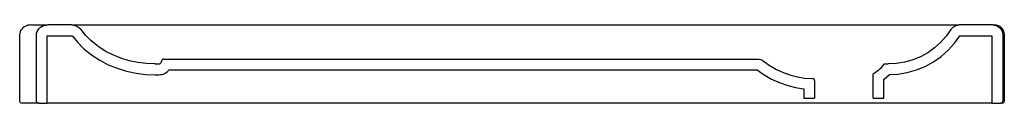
# Model space of a CAD drawing. Header units: millimetres. Extents: x -0.5 to 0.5, y 0 to 0.08.
import ezdxf

# ---------------------------------------------------------------- set-up
doc = ezdxf.new("R2010")
doc.units = ezdxf.units.MM
doc.layers.add('BLOCKS', color=3, linetype='Continuous')

msp = doc.modelspace()

# ---------------------------------------------------------------- linework, layer by layer
at = {"layer": 'BLOCKS', "linetype": 'Continuous'}
for p, q in [((-0.4921, 0.08), (-0.4749, 0.08)), ((-0.4507, 0.08), (-0.4749, 0.08)), ((-0.4507, 0.08), (-0.4428, 0.08)), ((-0.4507, 0.08), (-0.4474, 0.0795)), ((-0.4428, 0.08), (-0.4371, 0.08)), ((-0.4371, 0.08), (0.1969, 0.08)), ((0.1969, 0.08), (0.2035, 0.08)), ((0.2035, 0.08), (0.2393, 0.08)), ((0.2393, 0.08), (0.2439, 0.08)), ((0.2439, 0.08), (0.413, 0.08)), ((0.413, 0.08), (0.4579, 0.08)), ((0.4924, 0.08), (0.4579, 0.08)), ((0.4924, 0.08), (0.4941, 0.08)), ((-0.5041, 0.07), (-0.5041, 0.002)), ((-0.4869, 0.002), (-0.4869, 0.07)), ((0.5024, 0.07), (0.5024, 0.002)), ((0.5041, 0.002), (0.5041, 0.07)), ((-0.3565, 0.045), (0.253, 0.045)), ((-0.3656, 0.04), (-0.3615, 0.04)), ((0.3815, 0.04), (0.3852, 0.04)), ((0.3098, 0.023), (0.3098, 0.0051)), ((0.3697, 0.0051), (0.3697, 0.029)), ((-0.4845, 0), (-0.5016, 0)), ((0.2988, 0), (-0.4759, 0)), ((0.3807, 0), (0.2988, 0)), ((0.4914, 0), (0.3807, 0)), ((0.5021, 0), (0.5004, 0))]:
    msp.add_line(p, q, dxfattribs=at)
at = {"layer": 'BLOCKS'}
for p, q in [((-0.4845, 0), (-0.4759, 0)), ((0.2988, 0.0051), (0.3098, 0.0051)), ((0.3697, 0.0051), (0.3807, 0.0051)), ((0.4914, 0), (0.5004, 0))]:
    msp.add_line(p, q, dxfattribs=at)
at = {"layer": 'BLOCKS', "linetype": 'Continuous', "flags": 128}
for points in [[(-0.4921, 0.08), (-0.4935, 0.0799), (-0.4956, 0.0796), (-0.4976, 0.0789), (-0.4993, 0.078), (-0.5007, 0.077), (-0.5019, 0.0758), (-0.5028, 0.0745), (-0.5035, 0.073), (-0.5039, 0.0714), (-0.5041, 0.07)], [(-0.4869, 0.07), (-0.4867, 0.0717), (-0.4862, 0.0734), (-0.4853, 0.075), (-0.4841, 0.0764), (-0.4826, 0.0777), (-0.4809, 0.0787), (-0.479, 0.0794), (-0.477, 0.0798), (-0.4749, 0.08)], [(-0.4474, 0.0795), (-0.444, 0.0778), (-0.4416, 0.0755)], [(-0.3656, 0.04), (-0.3743, 0.0404), (-0.3831, 0.0414), (-0.3919, 0.0433), (-0.4006, 0.046), (-0.4087, 0.0493), (-0.4165, 0.0533), (-0.4242, 0.0583), (-0.4312, 0.0641), (-0.4367, 0.0695), (-0.4416, 0.0755)], [(0.4494, 0.0753), (0.4445, 0.0684), (0.4388, 0.0621), (0.4325, 0.0565), (0.4256, 0.0516), (0.4182, 0.0475), (0.4104, 0.0443), (0.4022, 0.0419), (0.3938, 0.0405), (0.3853, 0.04), (0.3852, 0.04)], [(0.4494, 0.0753), (0.4516, 0.0778), (0.4546, 0.0794), (0.4579, 0.08), (0.4579, 0.08)], [(0.4924, 0.08), (0.4935, 0.0799), (0.4968, 0.079), (0.4995, 0.077), (0.5015, 0.0743), (0.5024, 0.071), (0.5024, 0.07)], [(-0.4759, 0), (-0.4759, 0.0688), (-0.4758, 0.0688), (-0.4754, 0.0689), (-0.4745, 0.069), (-0.4509, 0.069), (-0.4504, 0.0688), (-0.4497, 0.0681), (-0.4449, 0.0622), (-0.4386, 0.0559), (-0.4306, 0.0494), (-0.4221, 0.0438), (-0.4133, 0.0393), (-0.4042, 0.0356), (-0.3947, 0.0327), (-0.3849, 0.0306), (-0.3752, 0.0294), (-0.3658, 0.029), (-0.3615, 0.029)], [(0.3807, 0.0051), (0.3807, 0.0242), (0.381, 0.0244), (0.3866, 0.0291), (0.3951, 0.0296), (0.4047, 0.0312), (0.414, 0.0339), (0.423, 0.0376), (0.4315, 0.0423), (0.4394, 0.0478), (0.4466, 0.0543), (0.4531, 0.0615), (0.4584, 0.069), (0.4914, 0.069), (0.4914, 0)], [(0.253, 0.045), (0.2546, 0.0447), (0.2561, 0.0439)], [(0.2561, 0.0439), (0.2632, 0.0388), (0.2708, 0.0344), (0.2787, 0.0308), (0.2855, 0.0285), (0.2924, 0.0268), (0.2996, 0.0256), (0.3069, 0.025), (0.3078, 0.025)], [(-0.351, 0.034), (0.251, 0.034), (0.2572, 0.0295), (0.2657, 0.0246), (0.2747, 0.0206), (0.2823, 0.018), (0.2901, 0.016), (0.2983, 0.0147), (0.2988, 0.0146), (0.2988, 0.0051)], [(0.3697, 0.029), (0.3698, 0.0297), (0.3702, 0.0303), (0.3707, 0.0307)], [(0.3707, 0.0307), (0.3744, 0.0332), (0.3779, 0.0361), (0.3815, 0.04)], [(-0.4845, 0), (-0.485, 0), (-0.4854, 0.0002), (-0.4858, 0.0003), (-0.4862, 0.0006), (-0.4865, 0.0009), (-0.4867, 0.0012), (-0.4868, 0.0016), (-0.4869, 0.002)]]:
    msp.add_lwpolyline(points, dxfattribs=at)
at = {"layer": 'BLOCKS', "linetype": 'Continuous'}
for centre, radius, start, end in [((0.4941, 0.07), 0.01, 0, 90), ((-0.3615, 0.0425), 0.0025, 270, 360), ((-0.3565, 0.0425), 0.0025, 90, 180), ((-0.3615, 0.0425), 0.0135, 270, 320.9772), ((0.3078, 0.023), 0.002, 0.0493, 88.6432), ((-0.5021, 0.002), 0.002, 180, 270), ((0.5004, 0.002), 0.002, 269.836, 359.8817), ((0.5021, 0.002), 0.002, 270, 0)]:
    msp.add_arc(centre, radius, start, end, dxfattribs=at)

doc.saveas('drawing.dxf')
